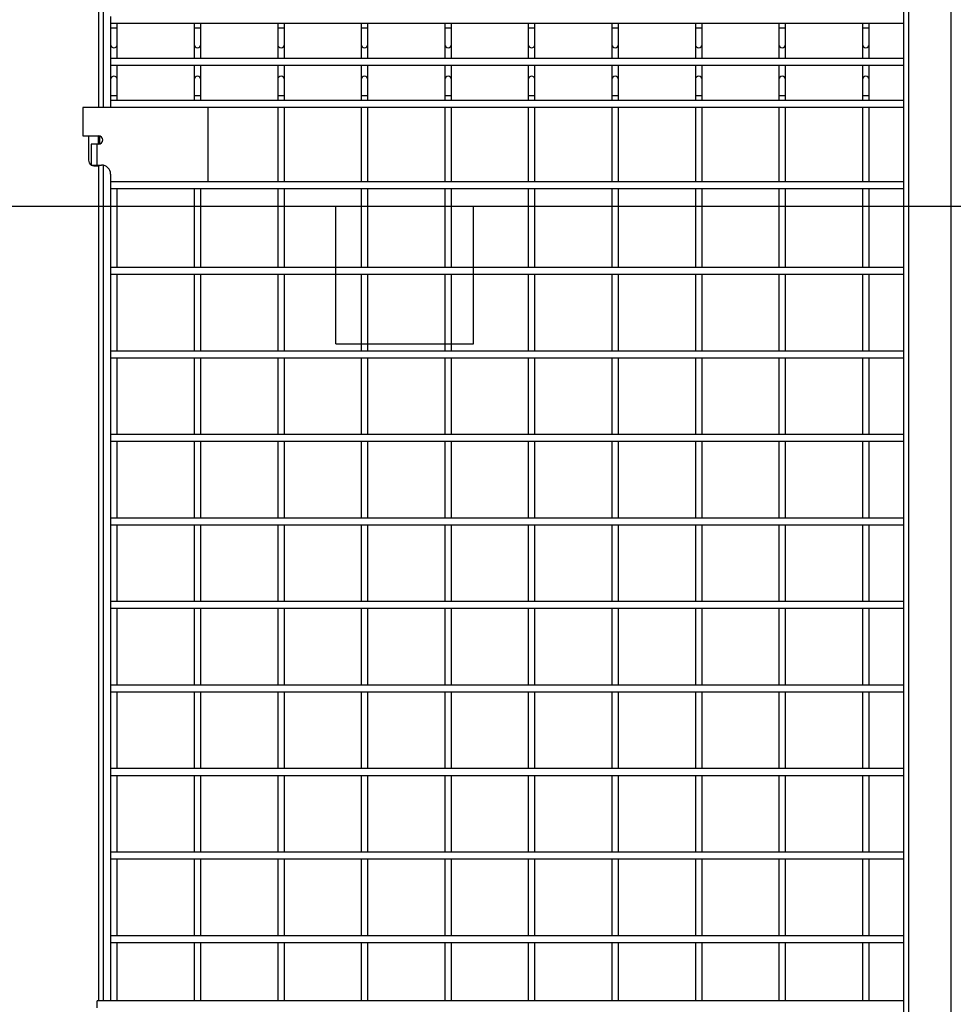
# Model space of a CAD drawing. Header units: inches. Extents: x 0.1 to 10.7, y 0.1 to 8.
# Tile 6 of 42: x 2.1 to 3.1, y 3 to 4. Entities that reach past the tile are written whole.
import ezdxf

# ---------------------------------------------------------------- set-up
doc = ezdxf.new("R2010")
doc.units = ezdxf.units.IN
doc.header["$MEASUREMENT"] = 0
doc.layers.add('DIMENSIONS', color=140, linetype='Continuous', lineweight=25)
doc.layers.add('TEXT', color=140, linetype='Continuous', lineweight=25)
doc.styles.add('SLDTEXTSTYLE0', font='TXT', dxfattribs={"width": 0.7})
doc.dimstyles.new('SLDDIMSTYLE0', dxfattribs={"dimtxt": 0.084961, "dimasz": 0.13, "dimexe": 0, "dimexo": 0.0625, "dimgap": 0.02124, "dimtad": 0, "dimtih": 1, "dimtoh": 1, "dimlfac": 24, "dimrnd": 1e-09, "dimzin": 12, "dimdsep": 46, "dimtxsty": 'SLDTEXTSTYLE0', "dimsah": 1, "dimcen": 0.09, "dimadec": 0, "dimazin": 3, "dimtfac": 1, "dimtofl": 0, "dimtmove": 0, "dimatfit": 3, "dimfxl": 0, "dimfrac": 2, "dimtolj": 1, "dimtzin": 12, "dimarcsym": 0})

# ---------------------------------------------------------------- blocks, each defined once
blk = doc.blocks.new('_D')
at = {"layer": 'DIMENSIONS'}
for p, q in [((3.01568, 5.21731), (1.57692, 5.21731)), ((1.70192, 5.21731), (1.70192, 3.99305)), ((1.505, 3.839), (1.47647, 3.839)), ((1.47647, 3.839), (1.47647, 3.70397)), ((1.89883, 3.839), (1.92736, 3.839)), ((1.92736, 3.839), (1.92736, 3.70397)), ((1.47647, 3.70397), (1.505, 3.70397)), ((1.92736, 3.70397), (1.89883, 3.70397)), ((1.70192, 2.46652), (1.70192, 3.68495)), ((3.02079, 2.46652), (1.57692, 2.46652))]:
    blk.add_line(p, q, dxfattribs=at)
for points in [[(1.70192, 5.21731), (1.68192, 5.08731), (1.72192, 5.08731)], [(1.70192, 2.46652), (1.72192, 2.59652), (1.68192, 2.59652)]]:
    blk.add_solid(points, dxfattribs=at)
at = {"layer": 'DIMENSIONS', "char_height": 0.083333, "attachment_point": 1, "style": 'SLDTEXTSTYLE0'}
for s, insert in [('66.02', (1.54034, 3.96544)), ('1676.9', (1.505, 3.81139))]:
    blk.add_mtext(s, dxfattribs=dict(at, insert=insert))
blk = doc.blocks.new('_D_1')
at = {"layer": 'DIMENSIONS'}
for p, q in [((2.17758, 5.22317), (1.19308, 5.22317)), ((1.31808, 5.22317), (1.31808, 4.343)), ((1.12116, 4.18895), (1.09263, 4.18895)), ((1.09263, 4.18895), (1.09263, 4.05392)), ((1.51499, 4.18895), (1.54352, 4.18895)), ((1.54352, 4.18895), (1.54352, 4.05392)), ((1.09263, 4.05392), (1.12116, 4.05392)), ((1.54352, 4.05392), (1.51499, 4.05392)), ((1.31808, 2.23815), (1.31808, 4.0349)), ((1.96216, 2.23815), (1.19308, 2.23815))]:
    blk.add_line(p, q, dxfattribs=at)
for points in [[(1.31808, 5.22317), (1.29808, 5.09317), (1.33808, 5.09317)], [(1.31808, 2.23815), (1.33808, 2.36815), (1.29808, 2.36815)]]:
    blk.add_solid(points, dxfattribs=at)
at = {"layer": 'DIMENSIONS', "char_height": 0.083333, "attachment_point": 1, "style": 'SLDTEXTSTYLE0'}
for s, insert in [('71.64', (1.1565, 4.31539)), ('1819.7', (1.12116, 4.16134))]:
    blk.add_mtext(s, dxfattribs=dict(at, insert=insert))

msp = doc.modelspace()

# ---------------------------------------------------------------- linework, layer by layer
for p, q in [((3.0187, 5.21731), (3.0187, 2.46731)), ((3.02381, 2.46731), (3.02381, 5.21731)), ((3.06568, 5.21731), (3.06568, 2.46731)), ((2.2155, 4.94634), (2.2155, 3.87942)), ((2.2205, 3.87942), (2.2205, 4.94634)), ((2.22758, 3.97049), (2.22758, 3.96382)), ((2.22758, 3.96382), (3.0187, 3.96382)), ((2.22758, 3.96382), (2.22758, 3.95884)), ((2.23425, 3.95884), (2.23425, 3.96382)), ((2.31091, 3.96382), (2.31091, 3.95884)), ((2.31758, 3.95884), (2.31758, 3.96382)), ((2.39425, 3.96382), (2.39425, 3.95884)), ((2.40091, 3.95884), (2.40091, 3.96382)), ((2.47758, 3.96382), (2.47758, 3.95884)), ((2.48425, 3.95884), (2.48425, 3.96382)), ((2.56091, 3.96382), (2.56091, 3.95884)), ((2.56758, 3.95884), (2.56758, 3.96382)), ((2.64425, 3.96382), (2.64425, 3.95884)), ((2.65091, 3.95884), (2.65091, 3.96382)), ((2.72758, 3.96382), (2.72758, 3.95884)), ((2.73425, 3.95884), (2.73425, 3.96382)), ((2.81091, 3.96382), (2.81091, 3.95884)), ((2.81758, 3.95884), (2.81758, 3.96382)), ((2.89425, 3.96382), (2.89425, 3.95884)), ((2.90091, 3.95884), (2.90091, 3.96382)), ((2.97758, 3.96382), (2.97758, 3.95884)), ((2.98425, 3.95884), (2.98425, 3.96382)), ((2.22758, 3.95884), (2.22758, 3.94238)), ((2.23091, 3.95884), (2.22758, 3.95884)), ((2.23425, 3.95884), (2.23091, 3.95884)), ((2.23425, 3.94238), (2.23425, 3.95884)), ((2.31091, 3.95884), (2.31091, 3.94238)), ((2.31425, 3.95884), (2.31091, 3.95884)), ((2.31758, 3.95884), (2.31425, 3.95884)), ((2.31758, 3.94238), (2.31758, 3.95884)), ((2.39425, 3.95884), (2.39425, 3.94238)), ((2.39758, 3.95884), (2.39425, 3.95884)), ((2.40091, 3.95884), (2.39758, 3.95884)), ((2.40091, 3.94238), (2.40091, 3.95884)), ((2.47758, 3.95884), (2.47758, 3.94238)), ((2.48091, 3.95884), (2.47758, 3.95884)), ((2.48425, 3.95884), (2.48091, 3.95884)), ((2.48425, 3.94238), (2.48425, 3.95884)), ((2.56091, 3.95884), (2.56091, 3.94238)), ((2.56425, 3.95884), (2.56091, 3.95884)), ((2.56758, 3.95884), (2.56425, 3.95884)), ((2.56758, 3.94238), (2.56758, 3.95884)), ((2.64425, 3.95884), (2.64425, 3.94238)), ((2.64758, 3.95884), (2.64425, 3.95884)), ((2.65091, 3.95884), (2.64758, 3.95884)), ((2.65091, 3.94238), (2.65091, 3.95884)), ((2.72758, 3.95884), (2.72758, 3.94238)), ((2.73091, 3.95884), (2.72758, 3.95884)), ((2.73425, 3.95884), (2.73091, 3.95884)), ((2.73425, 3.94238), (2.73425, 3.95884)), ((2.81091, 3.95884), (2.81091, 3.94238)), ((2.81425, 3.95884), (2.81091, 3.95884)), ((2.81758, 3.95884), (2.81425, 3.95884)), ((2.81758, 3.94238), (2.81758, 3.95884)), ((2.89425, 3.95884), (2.89425, 3.94238)), ((2.89758, 3.95884), (2.89425, 3.95884)), ((2.90091, 3.95884), (2.89758, 3.95884)), ((2.90091, 3.94238), (2.90091, 3.95884)), ((2.97758, 3.95884), (2.97758, 3.94238)), ((2.98091, 3.95884), (2.97758, 3.95884)), ((2.98425, 3.95884), (2.98091, 3.95884)), ((2.98425, 3.94238), (2.98425, 3.95884)), ((2.22758, 3.94238), (2.22758, 3.92852)), ((2.23425, 3.92852), (2.23425, 3.94238)), ((2.31091, 3.94238), (2.31091, 3.92852)), ((2.31758, 3.92852), (2.31758, 3.94238)), ((2.39425, 3.94238), (2.39425, 3.92852)), ((2.40091, 3.92852), (2.40091, 3.94238)), ((2.47758, 3.94238), (2.47758, 3.92852)), ((2.48425, 3.92852), (2.48425, 3.94238)), ((2.56091, 3.94238), (2.56091, 3.92852)), ((2.56758, 3.92852), (2.56758, 3.94238)), ((2.64425, 3.94238), (2.64425, 3.92852)), ((2.65091, 3.92852), (2.65091, 3.94238)), ((2.72758, 3.94238), (2.72758, 3.92852)), ((2.73425, 3.92852), (2.73425, 3.94238)), ((2.81091, 3.94238), (2.81091, 3.92852)), ((2.81758, 3.92852), (2.81758, 3.94238)), ((2.89425, 3.94238), (2.89425, 3.92852)), ((2.90091, 3.92852), (2.90091, 3.94238)), ((2.97758, 3.94238), (2.97758, 3.92852)), ((2.98425, 3.92852), (2.98425, 3.94238)), ((3.0187, 3.92852), (2.22758, 3.92852)), ((2.22758, 3.92852), (2.22758, 3.92186)), ((2.22758, 3.92186), (2.22758, 3.90751)), ((2.22758, 3.92186), (3.0187, 3.92186)), ((2.23425, 3.90751), (2.23425, 3.92186)), ((2.31091, 3.92186), (2.31091, 3.90751)), ((2.31758, 3.90751), (2.31758, 3.92186)), ((2.39425, 3.92186), (2.39425, 3.90751)), ((2.40091, 3.90751), (2.40091, 3.92186)), ((2.47758, 3.92186), (2.47758, 3.90751)), ((2.48425, 3.90751), (2.48425, 3.92186)), ((2.56091, 3.92186), (2.56091, 3.90751)), ((2.56758, 3.90751), (2.56758, 3.92186)), ((2.64425, 3.92186), (2.64425, 3.90751)), ((2.65091, 3.90751), (2.65091, 3.92186)), ((2.72758, 3.92186), (2.72758, 3.90751)), ((2.73425, 3.90751), (2.73425, 3.92186)), ((2.81091, 3.92186), (2.81091, 3.90751)), ((2.81758, 3.90751), (2.81758, 3.92186)), ((2.89425, 3.92186), (2.89425, 3.90751)), ((2.90091, 3.90751), (2.90091, 3.92186)), ((2.97758, 3.92186), (2.97758, 3.90751)), ((2.98425, 3.90751), (2.98425, 3.92186)), ((2.22758, 3.90751), (2.22758, 3.89105)), ((2.23425, 3.89105), (2.23425, 3.90751)), ((2.31091, 3.90751), (2.31091, 3.89105)), ((2.31758, 3.89105), (2.31758, 3.90751)), ((2.39425, 3.90751), (2.39425, 3.89105)), ((2.40091, 3.89105), (2.40091, 3.90751)), ((2.47758, 3.90751), (2.47758, 3.89105)), ((2.48425, 3.89105), (2.48425, 3.90751)), ((2.56091, 3.90751), (2.56091, 3.89105)), ((2.56758, 3.89105), (2.56758, 3.90751)), ((2.64425, 3.90751), (2.64425, 3.89105)), ((2.65091, 3.89105), (2.65091, 3.90751)), ((2.72758, 3.90751), (2.72758, 3.89105)), ((2.73425, 3.89105), (2.73425, 3.90751)), ((2.81091, 3.90751), (2.81091, 3.89105)), ((2.81758, 3.89105), (2.81758, 3.90751)), ((2.89425, 3.90751), (2.89425, 3.89105)), ((2.90091, 3.89105), (2.90091, 3.90751)), ((2.97758, 3.90751), (2.97758, 3.89105)), ((2.98425, 3.89105), (2.98425, 3.90751)), ((2.22758, 3.89105), (2.22758, 3.88656)), ((2.23425, 3.89105), (2.22758, 3.89105)), ((2.23425, 3.88656), (2.23425, 3.89105)), ((2.31091, 3.89105), (2.31091, 3.88656)), ((2.31758, 3.89105), (2.31091, 3.89105)), ((2.31758, 3.88656), (2.31758, 3.89105)), ((2.39425, 3.89105), (2.39425, 3.88656)), ((2.40091, 3.89105), (2.39425, 3.89105)), ((2.40091, 3.88656), (2.40091, 3.89105)), ((2.47758, 3.89105), (2.47758, 3.88656)), ((2.48425, 3.89105), (2.47758, 3.89105)), ((2.48425, 3.88656), (2.48425, 3.89105)), ((2.56091, 3.89105), (2.56091, 3.88656)), ((2.56758, 3.89105), (2.56091, 3.89105)), ((2.56758, 3.88656), (2.56758, 3.89105)), ((2.64425, 3.89105), (2.64425, 3.88656)), ((2.65091, 3.89105), (2.64425, 3.89105)), ((2.65091, 3.88656), (2.65091, 3.89105)), ((2.72758, 3.89105), (2.72758, 3.88656)), ((2.73425, 3.89105), (2.72758, 3.89105)), ((2.73425, 3.88656), (2.73425, 3.89105)), ((2.81091, 3.89105), (2.81091, 3.88656)), ((2.81758, 3.89105), (2.81091, 3.89105)), ((2.81758, 3.88656), (2.81758, 3.89105)), ((2.89425, 3.89105), (2.89425, 3.88656)), ((2.90091, 3.89105), (2.89425, 3.89105)), ((2.90091, 3.88656), (2.90091, 3.89105)), ((2.97758, 3.89105), (2.97758, 3.88656)), ((2.98425, 3.89105), (2.97758, 3.89105)), ((2.98425, 3.88656), (2.98425, 3.89105)), ((3.0187, 3.88656), (2.22758, 3.88656)), ((2.22758, 3.88656), (2.22758, 3.87989)), ((2.19971, 3.87942), (2.19971, 3.8513)), ((2.32471, 3.87942), (2.19971, 3.87942)), ((2.22758, 3.87989), (2.22758, 3.87942)), ((2.22758, 3.87989), (3.0187, 3.87989)), ((2.23425, 3.87942), (2.23425, 3.87989)), ((2.31091, 3.87989), (2.31091, 3.87942)), ((2.31758, 3.87942), (2.31758, 3.87989)), ((2.32471, 3.80588), (2.32471, 3.87942)), ((2.39425, 3.87989), (2.39425, 3.80531)), ((2.40091, 3.80531), (2.40091, 3.87989)), ((2.47758, 3.87989), (2.47758, 3.80531)), ((2.48425, 3.80531), (2.48425, 3.87989)), ((2.56091, 3.87989), (2.56091, 3.80531)), ((2.56758, 3.80531), (2.56758, 3.87989)), ((2.64425, 3.87989), (2.64425, 3.80531)), ((2.65091, 3.80531), (2.65091, 3.87989)), ((2.72758, 3.87989), (2.72758, 3.80531)), ((2.73425, 3.80531), (2.73425, 3.87989)), ((2.81091, 3.87989), (2.81091, 3.80531)), ((2.81758, 3.80531), (2.81758, 3.87989)), ((2.89425, 3.87989), (2.89425, 3.80531)), ((2.90091, 3.80531), (2.90091, 3.87989)), ((2.97758, 3.87989), (2.97758, 3.80531)), ((2.98425, 3.80531), (2.98425, 3.87989)), ((2.19971, 3.8513), (2.2155, 3.8513)), ((2.2055, 3.8513), (2.2055, 3.8269)), ((2.2155, 3.84297), (2.2155, 3.8513)), ((2.21633, 3.85121), (2.21633, 3.84305)), ((2.20812, 3.84297), (2.20812, 3.82226)), ((2.21371, 3.84297), (2.20812, 3.84297)), ((2.21371, 3.84297), (2.21371, 3.82213)), ((2.2155, 3.84297), (2.21371, 3.84297)), ((2.20814, 3.82213), (2.21371, 3.82213)), ((2.21091, 3.82148), (2.2155, 3.82148)), ((2.21371, 3.82213), (2.2185, 3.82213)), ((2.21371, 3.82213), (2.21371, 3.82148)), ((2.2155, 3.82148), (2.2155, 3.82213)), ((2.21633, 3.82148), (2.2155, 3.82148)), ((2.2155, 3.82148), (2.2155, 2.98829)), ((2.21633, 3.82213), (2.21633, 3.82148)), ((2.2205, 2.98829), (2.2205, 3.82191)), ((2.22758, 3.81305), (2.22758, 3.80588)), ((2.22758, 3.80588), (2.22758, 3.80531)), ((2.22758, 3.80588), (2.32471, 3.80588)), ((3.0187, 3.80531), (2.22758, 3.80531)), ((2.22758, 3.80531), (2.22758, 3.79864)), ((2.23425, 3.80531), (2.23425, 3.80588)), ((2.31091, 3.80588), (2.31091, 3.80531)), ((2.31758, 3.80531), (2.31758, 3.80588)), ((2.22758, 3.79864), (3.0187, 3.79864)), ((2.22758, 3.79864), (2.22758, 3.71989)), ((2.23425, 3.71989), (2.23425, 3.79864)), ((2.31091, 3.79864), (2.31091, 3.71989)), ((2.31758, 3.71989), (2.31758, 3.79864)), ((2.39425, 3.79864), (2.39425, 3.71989)), ((2.40091, 3.71989), (2.40091, 3.79864)), ((2.47758, 3.79864), (2.47758, 3.71989)), ((2.48425, 3.71989), (2.48425, 3.79864)), ((2.56091, 3.79864), (2.56091, 3.71989)), ((2.56758, 3.71989), (2.56758, 3.79864)), ((2.64425, 3.79864), (2.64425, 3.71989)), ((2.65091, 3.71989), (2.65091, 3.79864)), ((2.72758, 3.79864), (2.72758, 3.71989)), ((2.73425, 3.71989), (2.73425, 3.79864)), ((2.81091, 3.79864), (2.81091, 3.71989)), ((2.81758, 3.71989), (2.81758, 3.79864)), ((2.89425, 3.79864), (2.89425, 3.71989)), ((2.90091, 3.71989), (2.90091, 3.79864)), ((2.97758, 3.79864), (2.97758, 3.71989)), ((2.98425, 3.71989), (2.98425, 3.79864)), ((3.0187, 3.71989), (2.22758, 3.71989)), ((2.22758, 3.71989), (2.22758, 3.71322)), ((2.22758, 3.71322), (2.22758, 3.63656)), ((2.22758, 3.71322), (3.0187, 3.71322)), ((2.23425, 3.63656), (2.23425, 3.71322)), ((2.31091, 3.71322), (2.31091, 3.63656)), ((2.31758, 3.63656), (2.31758, 3.71322)), ((2.39425, 3.71322), (2.39425, 3.63656)), ((2.40091, 3.63656), (2.40091, 3.71322)), ((2.47758, 3.71322), (2.47758, 3.63656)), ((2.48425, 3.63656), (2.48425, 3.71322)), ((2.56091, 3.71322), (2.56091, 3.63656)), ((2.56758, 3.63656), (2.56758, 3.71322)), ((2.64425, 3.71322), (2.64425, 3.63656)), ((2.65091, 3.63656), (2.65091, 3.71322)), ((2.72758, 3.71322), (2.72758, 3.63656)), ((2.73425, 3.63656), (2.73425, 3.71322)), ((2.81091, 3.71322), (2.81091, 3.63656)), ((2.81758, 3.63656), (2.81758, 3.71322)), ((2.89425, 3.71322), (2.89425, 3.63656)), ((2.90091, 3.63656), (2.90091, 3.71322)), ((2.97758, 3.71322), (2.97758, 3.63656)), ((2.98425, 3.63656), (2.98425, 3.71322)), ((3.0187, 3.63656), (2.22758, 3.63656)), ((2.22758, 3.63656), (2.22758, 3.62989)), ((2.22758, 3.62989), (3.0187, 3.62989)), ((2.22758, 3.62989), (2.22758, 3.55322)), ((2.23425, 3.55322), (2.23425, 3.62989)), ((2.31091, 3.62989), (2.31091, 3.55322)), ((2.31758, 3.55322), (2.31758, 3.62989)), ((2.39425, 3.62989), (2.39425, 3.55322)), ((2.40091, 3.55322), (2.40091, 3.62989)), ((2.47758, 3.62989), (2.47758, 3.55322)), ((2.48425, 3.55322), (2.48425, 3.62989)), ((2.56091, 3.62989), (2.56091, 3.55322)), ((2.56758, 3.55322), (2.56758, 3.62989)), ((2.64425, 3.62989), (2.64425, 3.55322)), ((2.65091, 3.55322), (2.65091, 3.62989)), ((2.72758, 3.62989), (2.72758, 3.55322)), ((2.73425, 3.55322), (2.73425, 3.62989)), ((2.81091, 3.62989), (2.81091, 3.55322)), ((2.81758, 3.55322), (2.81758, 3.62989)), ((2.89425, 3.62989), (2.89425, 3.55322)), ((2.90091, 3.55322), (2.90091, 3.62989)), ((2.97758, 3.62989), (2.97758, 3.55322)), ((2.98425, 3.55322), (2.98425, 3.62989)), ((3.0187, 3.55322), (2.22758, 3.55322)), ((2.22758, 3.55322), (2.22758, 3.54656)), ((2.22758, 3.54656), (3.0187, 3.54656)), ((2.22758, 3.54656), (2.22758, 3.46989)), ((2.23425, 3.46989), (2.23425, 3.54656)), ((2.31091, 3.54656), (2.31091, 3.46989)), ((2.31758, 3.46989), (2.31758, 3.54656)), ((2.39425, 3.54656), (2.39425, 3.46989)), ((2.40091, 3.46989), (2.40091, 3.54656)), ((2.47758, 3.54656), (2.47758, 3.46989)), ((2.48425, 3.46989), (2.48425, 3.54656)), ((2.56091, 3.54656), (2.56091, 3.46989)), ((2.56758, 3.46989), (2.56758, 3.54656)), ((2.64425, 3.54656), (2.64425, 3.46989)), ((2.65091, 3.46989), (2.65091, 3.54656)), ((2.72758, 3.54656), (2.72758, 3.46989)), ((2.73425, 3.46989), (2.73425, 3.54656)), ((2.81091, 3.54656), (2.81091, 3.46989)), ((2.81758, 3.46989), (2.81758, 3.54656)), ((2.89425, 3.54656), (2.89425, 3.46989)), ((2.90091, 3.46989), (2.90091, 3.54656)), ((2.97758, 3.54656), (2.97758, 3.46989)), ((2.98425, 3.46989), (2.98425, 3.54656)), ((3.0187, 3.46989), (2.22758, 3.46989)), ((2.22758, 3.46989), (2.22758, 3.46322)), ((2.22758, 3.46322), (3.0187, 3.46322)), ((2.22758, 3.46322), (2.22758, 3.38656)), ((2.23425, 3.38656), (2.23425, 3.46322)), ((2.31091, 3.46322), (2.31091, 3.38656)), ((2.31758, 3.38656), (2.31758, 3.46322)), ((2.39425, 3.46322), (2.39425, 3.38656)), ((2.40091, 3.38656), (2.40091, 3.46322)), ((2.47758, 3.46322), (2.47758, 3.38656)), ((2.48425, 3.38656), (2.48425, 3.46322)), ((2.56091, 3.46322), (2.56091, 3.38656)), ((2.56758, 3.38656), (2.56758, 3.46322)), ((2.64425, 3.46322), (2.64425, 3.38656)), ((2.65091, 3.38656), (2.65091, 3.46322)), ((2.72758, 3.46322), (2.72758, 3.38656)), ((2.73425, 3.38656), (2.73425, 3.46322)), ((2.81091, 3.46322), (2.81091, 3.38656)), ((2.81758, 3.38656), (2.81758, 3.46322)), ((2.89425, 3.46322), (2.89425, 3.38656)), ((2.90091, 3.38656), (2.90091, 3.46322)), ((2.97758, 3.46322), (2.97758, 3.38656)), ((2.98425, 3.38656), (2.98425, 3.46322)), ((3.0187, 3.38656), (2.22758, 3.38656)), ((2.22758, 3.38656), (2.22758, 3.37989)), ((2.22758, 3.37989), (2.22758, 3.30322)), ((2.22758, 3.37989), (3.0187, 3.37989)), ((2.23425, 3.30322), (2.23425, 3.37989)), ((2.31091, 3.37989), (2.31091, 3.30322)), ((2.31758, 3.30322), (2.31758, 3.37989)), ((2.39425, 3.37989), (2.39425, 3.30322)), ((2.40091, 3.30322), (2.40091, 3.37989)), ((2.47758, 3.37989), (2.47758, 3.30322)), ((2.48425, 3.30322), (2.48425, 3.37989)), ((2.56091, 3.37989), (2.56091, 3.30322)), ((2.56758, 3.30322), (2.56758, 3.37989)), ((2.64425, 3.37989), (2.64425, 3.30322)), ((2.65091, 3.30322), (2.65091, 3.37989)), ((2.72758, 3.37989), (2.72758, 3.30322)), ((2.73425, 3.30322), (2.73425, 3.37989)), ((2.81091, 3.37989), (2.81091, 3.30322)), ((2.81758, 3.30322), (2.81758, 3.37989)), ((2.89425, 3.37989), (2.89425, 3.30322)), ((2.90091, 3.30322), (2.90091, 3.37989)), ((2.97758, 3.37989), (2.97758, 3.30322)), ((2.98425, 3.30322), (2.98425, 3.37989)), ((3.0187, 3.30322), (2.22758, 3.30322)), ((2.22758, 3.30322), (2.22758, 3.29656)), ((2.22758, 3.29656), (2.22758, 3.21989)), ((2.22758, 3.29656), (3.0187, 3.29656)), ((2.23425, 3.21989), (2.23425, 3.29656)), ((2.31091, 3.29656), (2.31091, 3.21989)), ((2.31758, 3.21989), (2.31758, 3.29656)), ((2.39425, 3.29656), (2.39425, 3.21989)), ((2.40091, 3.21989), (2.40091, 3.29656)), ((2.47758, 3.29656), (2.47758, 3.21989)), ((2.48425, 3.21989), (2.48425, 3.29656)), ((2.56091, 3.29656), (2.56091, 3.21989)), ((2.56758, 3.21989), (2.56758, 3.29656)), ((2.64425, 3.29656), (2.64425, 3.21989)), ((2.65091, 3.21989), (2.65091, 3.29656)), ((2.72758, 3.29656), (2.72758, 3.21989)), ((2.73425, 3.21989), (2.73425, 3.29656)), ((2.81091, 3.29656), (2.81091, 3.21989)), ((2.81758, 3.21989), (2.81758, 3.29656)), ((2.89425, 3.29656), (2.89425, 3.21989)), ((2.90091, 3.21989), (2.90091, 3.29656)), ((2.97758, 3.29656), (2.97758, 3.21989)), ((2.98425, 3.21989), (2.98425, 3.29656)), ((3.0187, 3.21989), (2.22758, 3.21989)), ((2.22758, 3.21989), (2.22758, 3.21322)), ((2.22758, 3.21322), (3.0187, 3.21322)), ((2.22758, 3.21322), (2.22758, 3.13656)), ((2.23425, 3.13656), (2.23425, 3.21322)), ((2.31091, 3.21322), (2.31091, 3.13656)), ((2.31758, 3.13656), (2.31758, 3.21322)), ((2.39425, 3.21322), (2.39425, 3.13656)), ((2.40091, 3.13656), (2.40091, 3.21322)), ((2.47758, 3.21322), (2.47758, 3.13656)), ((2.48425, 3.13656), (2.48425, 3.21322)), ((2.56091, 3.21322), (2.56091, 3.13656)), ((2.56758, 3.13656), (2.56758, 3.21322)), ((2.64425, 3.21322), (2.64425, 3.13656)), ((2.65091, 3.13656), (2.65091, 3.21322)), ((2.72758, 3.21322), (2.72758, 3.13656)), ((2.73425, 3.13656), (2.73425, 3.21322)), ((2.81091, 3.21322), (2.81091, 3.13656)), ((2.81758, 3.13656), (2.81758, 3.21322)), ((2.89425, 3.21322), (2.89425, 3.13656)), ((2.90091, 3.13656), (2.90091, 3.21322)), ((2.97758, 3.21322), (2.97758, 3.13656)), ((2.98425, 3.13656), (2.98425, 3.21322)), ((3.0187, 3.13656), (2.22758, 3.13656)), ((2.22758, 3.13656), (2.22758, 3.12989)), ((2.22758, 3.12989), (3.0187, 3.12989)), ((2.22758, 3.12989), (2.22758, 3.05322)), ((2.23425, 3.05322), (2.23425, 3.12989)), ((2.31091, 3.12989), (2.31091, 3.05322)), ((2.31758, 3.05322), (2.31758, 3.12989)), ((2.39425, 3.12989), (2.39425, 3.05322)), ((2.40091, 3.05322), (2.40091, 3.12989)), ((2.47758, 3.12989), (2.47758, 3.05322)), ((2.48425, 3.05322), (2.48425, 3.12989)), ((2.56091, 3.12989), (2.56091, 3.05322)), ((2.56758, 3.05322), (2.56758, 3.12989)), ((2.64425, 3.12989), (2.64425, 3.05322)), ((2.65091, 3.05322), (2.65091, 3.12989)), ((2.72758, 3.12989), (2.72758, 3.05322)), ((2.73425, 3.05322), (2.73425, 3.12989)), ((2.81091, 3.12989), (2.81091, 3.05322)), ((2.81758, 3.05322), (2.81758, 3.12989)), ((2.89425, 3.12989), (2.89425, 3.05322)), ((2.90091, 3.05322), (2.90091, 3.12989)), ((2.97758, 3.12989), (2.97758, 3.05322)), ((2.98425, 3.05322), (2.98425, 3.12989)), ((3.0187, 3.05322), (2.22758, 3.05322)), ((2.22758, 3.05322), (2.22758, 3.04656)), ((2.22758, 3.04656), (3.0187, 3.04656)), ((2.22758, 3.04656), (2.22758, 2.98829)), ((2.23425, 2.98829), (2.23425, 3.04656)), ((2.31091, 3.04656), (2.31091, 2.98829)), ((2.31758, 2.98829), (2.31758, 3.04656)), ((2.39425, 3.04656), (2.39425, 2.98829)), ((2.40091, 2.98829), (2.40091, 3.04656)), ((2.47758, 3.04656), (2.47758, 2.98829)), ((2.48425, 2.98829), (2.48425, 3.04656)), ((2.56091, 3.04656), (2.56091, 2.98829)), ((2.56758, 2.98829), (2.56758, 3.04656)), ((2.64425, 3.04656), (2.64425, 2.98829)), ((2.65091, 2.98829), (2.65091, 3.04656)), ((2.72758, 3.04656), (2.72758, 2.98829)), ((2.73425, 2.98829), (2.73425, 3.04656)), ((2.81091, 3.04656), (2.81091, 2.98829)), ((2.81758, 2.98829), (2.81758, 3.04656)), ((2.89425, 3.04656), (2.89425, 2.98829)), ((2.90091, 2.98829), (2.90091, 3.04656)), ((2.97758, 3.04656), (2.97758, 2.98829)), ((2.98425, 2.98829), (2.98425, 3.04656)), ((3.0187, 2.98829), (2.21401, 2.98829)), ((2.21401, 2.98127), (2.21401, 2.98829))]:
    msp.add_line(p, q)
for centre, radius, start, end in [((2.23091, 3.94238), 0.00333, 180, 0), ((2.31425, 3.94238), 0.00333, 180, 0), ((2.39758, 3.94238), 0.00333, 180, 0), ((2.48091, 3.94238), 0.00333, 180, 0), ((2.56425, 3.94238), 0.00333, 180, 0), ((2.64758, 3.94238), 0.00333, 180, 0), ((2.73091, 3.94238), 0.00333, 180, 0), ((2.81425, 3.94238), 0.00333, 180, 0), ((2.89758, 3.94238), 0.00333, 180, 0), ((2.98091, 3.94238), 0.00333, 180, 0), ((2.23091, 3.90751), 0.00333, 90, 180), ((2.23091, 3.90751), 0.00333, 0, 90), ((2.31425, 3.90751), 0.00333, 90, 180), ((2.31425, 3.90751), 0.00333, 0, 90), ((2.39758, 3.90751), 0.00333, 90, 180), ((2.39758, 3.90751), 0.00333, 0, 90), ((2.48091, 3.90751), 0.00333, 90, 180), ((2.48091, 3.90751), 0.00333, 0, 90), ((2.56425, 3.90751), 0.00333, 90, 180), ((2.56425, 3.90751), 0.00333, 0, 90), ((2.64758, 3.90751), 0.00333, 90, 180), ((2.64758, 3.90751), 0.00333, 0, 90), ((2.73091, 3.90751), 0.00333, 90, 180), ((2.73091, 3.90751), 0.00333, 0, 90), ((2.81425, 3.90751), 0.00333, 90, 180), ((2.81425, 3.90751), 0.00333, 0, 90), ((2.89758, 3.90751), 0.00333, 90, 180), ((2.89758, 3.90751), 0.00333, 0, 90), ((2.98091, 3.90751), 0.00333, 90, 180), ((2.98091, 3.90751), 0.00333, 0, 90), ((2.2155, 3.84713), 0.00417, 270, 90), ((2.21091, 3.8269), 0.00542, 180, 238.97683), ((2.21091, 3.8269), 0.00542, 241.61917, 270), ((2.2185, 3.81305), 0.00908, 0, 90)]:
    msp.add_arc(centre, radius, start, end)
at = {"layer": 'TEXT'}
for p, q in [((0.11458, 3.78125), (4.92708, 3.78125)), ((2.45208, 3.64375), (2.45208, 3.78125)), ((2.58958, 3.64375), (2.58958, 3.78125)), ((2.45208, 3.64375), (2.58958, 3.64375))]:
    msp.add_line(p, q, dxfattribs=at)

# ---------------------------------------------------------------- dimensions: what is measured, and where the dimension line sits
at = {"layer": 'DIMENSIONS'}
for base, p1, p2, picture, middle in [((1.31808, 2.23815), (2.22758, 5.22317), (2.01216, 2.23815), '_D_1', (1.31808, 4.18895)), ((1.70192, 2.46652), (3.06568, 5.21731), (3.07079, 2.46652), '_D', (1.70192, 3.839))]:
    dim = msp.add_linear_dim(base=base, p1=p1, p2=p2, angle=90, dimstyle='SLDDIMSTYLE0', dxfattribs=at)
    dim.commit()
    dim.dimension.update_dxf_attribs({"geometry": picture, "text_midpoint": middle, "dimtype": 160})

doc.saveas('drawing.dxf')
